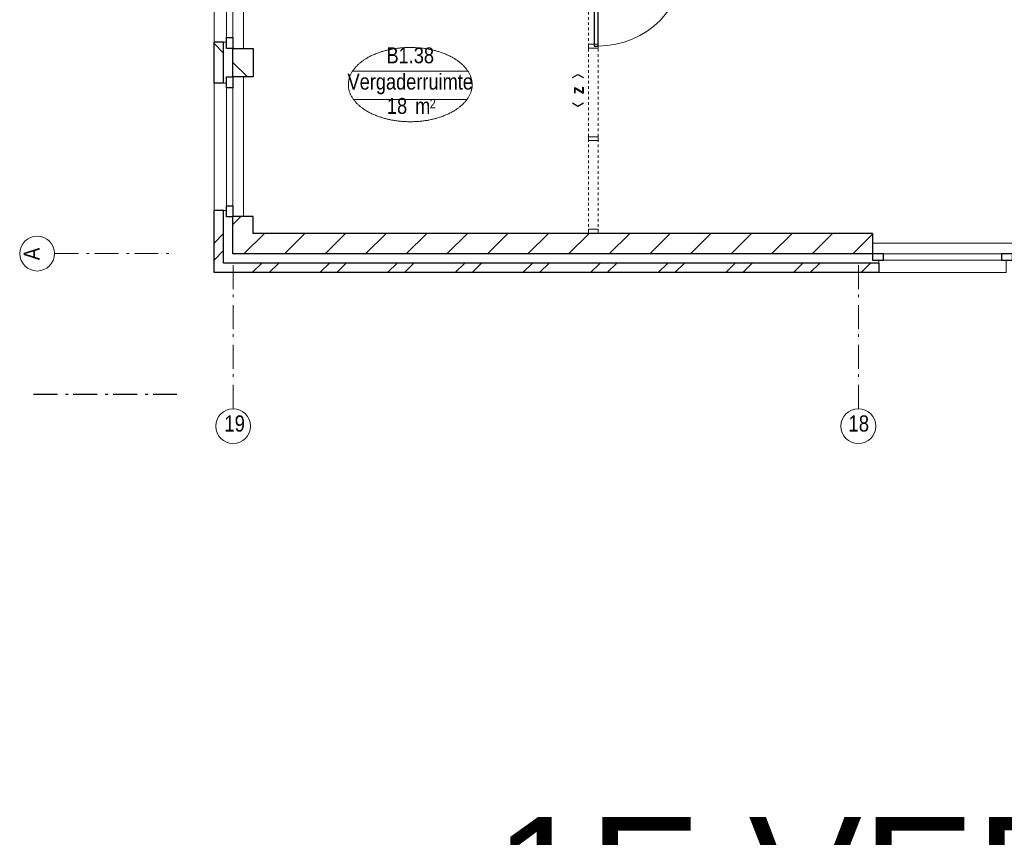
# Model space of a CAD drawing. Header units: millimetres. Extents: x 274611 to 571164, y 158736 to 298905.
# Tile 57 of 172: x 450458 to 460750, y 190858 to 199407. Entities that reach past the tile are written whole.
import ezdxf
from ezdxf.enums import TextEntityAlignment as Align

# ---------------------------------------------------------------- set-up
doc = ezdxf.new("R2010")
doc.units = ezdxf.units.MM
doc.header["$LTSCALE"] = 400
doc.header["$PDMODE"] = 1
doc.header["$PDSIZE"] = 15
doc.linetypes.add('STYLE_06', pattern=[1.041641, 0.625, -0.208282, 0.069427, -0.138931])
doc.linetypes.add('STYLE_21', pattern=[0.138889, 0.069444, -0.069444])
for name, color, linetype, lineweight in [('Buitenkozijnen', 140, 'Continuous', 15), ('Interieur-deur', 43, 'Continuous', 9), ('Interieur-systeemwand glas', 140, 'STYLE_21', 15), ('Kozijnmerken', 43, 'Continuous', 9), ('mat-baksteen', 5, 'Continuous', 25), ('mat-kalkzandsteen', 5, 'Continuous', 25), ('None', 7, 'Continuous', 9), ('Ruimtenummers', 5, 'Continuous', 25)]:
    doc.layers.add(name, color=color, linetype=linetype, lineweight=lineweight)
doc.layers.add('plat', color=5, linetype='Continuous')
doc.styles.add('Arial', font='arial.ttf', dxfattribs={"height": 211.666667})
doc.styles.add('Arial Narrow', font='ARIALN.TTF', dxfattribs={"height": 222.25})
doc.styles.add('Arial Narrow (bold)', font='ARIALNB.TTF', dxfattribs={"height": 172.861111})

# ---------------------------------------------------------------- blocks, each defined once
blk = doc.blocks.new('*X963')
at = {"layer": 'None', "lineweight": 9}
for p, q in [((-55485, -5280), (-55385, -5180)), ((-55308, -5280), (-55208, -5180)), ((-54777, -5280), (-54677, -5180)), ((-54601, -5280), (-54501, -5180)), ((-54070, -5280), (-53970, -5180)), ((-53894, -5280), (-53794, -5180)), ((-53363, -5280), (-53263, -5180)), ((-53187, -5280), (-53087, -5180)), ((-52656, -5280), (-52556, -5180)), ((-52480, -5280), (-52380, -5180)), ((-51949, -5280), (-51849, -5180)), ((-51773, -5280), (-51673, -5180)), ((-51242, -5280), (-51142, -5180)), ((-51066, -5280), (-50966, -5180)), ((-50535, -5280), (-50435, -5180)), ((-50358, -5280), (-50258, -5180)), ((-49828, -5280), (-49728, -5180)), ((-49651, -5280), (-49551, -5180)), ((-49121, -5280), (-49021, -5180)), ((-48944, -5280), (-48934, -5270))]:
    blk.add_line(p, q, dxfattribs=at)
blk = doc.blocks.new('*X964')
at = {"layer": 'None', "lineweight": 9}
for p, q in [((-55884, -4972), (-55784, -4872)), ((-55884, -5149), (-55784, -5049))]:
    blk.add_line(p, q, dxfattribs=at)
blk = doc.blocks.new('Gevelpui best-uitbr 1330 (2D)')
at = {"layer": 'Buitenkozijnen', "lineweight": 15}
for p, q in [((-731.5, 71), (731.5, 71)), ((-731.5, 4), (-731.5, 71)), ((-731.5, 4), (731.5, 4)), ((731.5, 4), (731.5, 71))]:
    blk.add_line(p, q, dxfattribs=at)
at = {"layer": 'Buitenkozijnen', "color": 92, "lineweight": 25}
for points in [[(-731.5, 71), (-617.5, 71), (-617.5, 4), (-731.5, 4)], [(617.5, 71), (731.5, 71), (731.5, 4), (617.5, 4)]]:
    blk.add_lwpolyline(points, close=True, dxfattribs=at)
at = {"layer": 'None', "color": 43, "linetype": 'Continuous', "lineweight": 9}
blk.add_line((-731.5, -107), (731.5, -107), dxfattribs=at)
at = {"layer": 'None', "color": 43, "linetype": 'Continuous', "lineweight": 9, "flags": 128}
blk.add_lwpolyline([(-665, 71), (-665, 200), (665, 200), (665, 71)], dxfattribs=at)
blk = doc.blocks.new('*X965')
at = {"layer": 'None', "lineweight": 9}
for p, q in [((-55571, -5084), (-55357, -4870)), ((-55147, -5084), (-54933, -4870)), ((-54723, -5084), (-54509, -4870)), ((-54299, -5084), (-54085, -4870)), ((-53874, -5084), (-53660, -4870)), ((-53450, -5084), (-53236, -4870)), ((-53026, -5084), (-52812, -4870)), ((-52602, -5084), (-52388, -4870)), ((-52177, -5084), (-51963, -4870)), ((-51753, -5084), (-51539, -4870)), ((-51329, -5084), (-51115, -4870)), ((-50905, -5084), (-50691, -4870)), ((-50480, -5084), (-50266, -4870)), ((-50056, -5084), (-49842, -4870)), ((-49632, -5084), (-49418, -4870)), ((-49207, -5084), (-49000, -4877))]:
    blk.add_line(p, q, dxfattribs=at)
blk = doc.blocks.new('*X966')
at = {"layer": 'None', "lineweight": 9}
blk.add_line((-55688, -4776), (-55603, -4691), dxfattribs=at)
blk = doc.blocks.new('*X297')
at = {"layer": 'None', "lineweight": 9}
blk.add_line((-148.5, -148.5), (4, 4), dxfattribs=at)
blk = doc.blocks.new('*X298')
at = {"layer": 'None', "lineweight": 9}
blk.add_line((100, 100), (200, 200), dxfattribs=at)
blk = doc.blocks.new('Penant best-uitbr  (2D)')
at = {"layer": 'mat-baksteen', "lineweight": 25}
for p, q in [((-215, 200), (215, 200)), ((-215, 100), (-215, 200)), ((215, 100), (215, 200)), ((-215, 100), (215, 100))]:
    blk.add_line(p, q, dxfattribs=at)
at = {"layer": 'mat-kalkzandsteen', "lineweight": 25}
blk.add_lwpolyline([(-148.5, 4), (148.5, 4), (148.5, -210), (-148.5, -210)], close=True, dxfattribs=at)
at = {"layer": 'mat-baksteen'}
blk.add_blockref('*X298', (0, 0), dxfattribs=at)
at = {"layer": 'mat-kalkzandsteen'}
blk.add_blockref('*X297', (0, 0), dxfattribs=at)
blk = doc.blocks.new('Deur systeemwand 915')
at = {"layer": 'Interieur-deur', "color": 140, "linetype": 'Continuous', "lineweight": 15}
blk.add_line((0, 1015), (0, 100), dxfattribs=at)
at = {"layer": 'Interieur-deur', "color": 92, "linetype": 'Continuous', "lineweight": 25}
blk.add_lwpolyline([(-915, 100), (0, 100), (0, 60), (-915, 60)], close=True, dxfattribs=at)
at = {"layer": 'Interieur-deur', "color": 140, "linetype": 'Continuous', "lineweight": 15}
blk.add_arc((0, 100), 915, 90, 180, dxfattribs=at)
blk = doc.blocks.new('systeemwandstijl 950 hoh')
at = {"layer": 'Interieur-systeemwand glas', "color": 43, "linetype": 'Continuous', "lineweight": 9}
blk.add_lwpolyline([(0, 20), (100, 20), (100, -20), (0, -20)], close=True, dxfattribs=at)
at = {"layer": 'Interieur-systeemwand glas', "color": 43, "linetype": 'Continuous', "lineweight": 15}
for p in [(0, 950), (0, 0)]:
    blk.add_point(p, dxfattribs=at)
blk = doc.blocks.new('*U1389')
at = {"layer": 'Interieur-systeemwand glas', "lineweight": 15}
for p, q in [((-51969, -1496), (-51969, -4866)), ((-51869, -1496), (-51869, -4866))]:
    blk.add_line(p, q, dxfattribs=at)
at = {"layer": 'Interieur-systeemwand glas', "color": 7, "xscale": -1}
for name, p, rotation in [('systeemwandstijl 950 hoh', (-51969, -1515), 180), ('systeemwandstijl 950 hoh', (-51969, -1996), 180), ('Deur systeemwand 915', (-51969, -1996), 270), ('systeemwandstijl 950 hoh', (-51969, -2911), 180)]:
    blk.add_blockref(name, p, dxfattribs=dict(at, rotation=rotation))
at = {"layer": 'Interieur-systeemwand glas', "color": 7}
for p in [(-51969, -3879), (-51969, -4846)]:
    blk.add_blockref('systeemwandstijl 950 hoh', p, dxfattribs=at)
blk = doc.blocks.new('Kozijnmerk 50')
at = {"layer": 'Kozijnmerken', "color": 92, "linetype": 'Continuous', "lineweight": 25}
for points in [[(-132, 51), (-165, -6), (-132, -62)], [(132, 51), (165, -6), (132, -62)]]:
    blk.add_lwpolyline(points, dxfattribs=at)
at = {"layer": 'None', "color": 43, "style": 'Arial Narrow (bold)'}
blk.add_attdef('merk', text='', height=138, dxfattribs=at).set_placement((0, 0), align=Align.MIDDLE_CENTER)
blk = doc.blocks.new('Ruimtenummer UV 50')
at = {"layer": 'Ruimtenummers', "color": 8, "lineweight": 5}
for p, q in [((602, 157), (-602, 157)), ((595, -137), (-595, -137))]:
    blk.add_line(p, q, dxfattribs=at)
blk.add_open_spline([(-323, 354), (-173, 406), (173, 406), (323, 354), (473, 302), (560, 212), (647, 122), (647, 18), (647, -86), (560, -176), (473, -266), (323, -318), (173, -370), (-173, -370), (-323, -318), (-474, -266), (-560, -176), (-647, -86), (-647, 18), (-647, 122), (-560, 212), (-474, 302), (-323, 354)], degree=2, knots=[0, 0, 0, 0.09962, 0.19924, 0.19924, 0.283607, 0.283607, 0.349619, 0.349619, 0.415638, 0.415638, 0.5, 0.5, 0.59962, 0.69924, 0.69924, 0.783607, 0.783607, 0.849619, 0.849619, 0.915638, 0.915638, 1, 1, 1], dxfattribs=at)
at = {"layer": 'Ruimtenummers', "attachment_point": 2, "style": 'Arial Narrow'}
for s, insert, char_height in [(' m', (104, -122), 165.9), (' 2', (220, -133), 96.8)]:
    blk.add_mtext(s, dxfattribs=dict(at, insert=insert, char_height=char_height))
at = {"layer": 'Ruimtenummers', "style": 'Arial Narrow'}
for tag, p in [('Nummer', (0, 407)), ('Naam', (0, 132)), ('Oppervlak', (-138, -122))]:
    blk.add_attdef(tag, text='', height=166, dxfattribs=at).set_placement(p, align=Align.TOP_CENTER)

msp = doc.modelspace()

# ---------------------------------------------------------------- linework, layer by layer
at = {"layer": 'mat-baksteen', "lineweight": 25}
for p, q in [((452589.18474, 197411.95664), (452489.18474, 197411.95664)), ((452489.18474, 196761.95664), (452489.18474, 197411.95664)), ((452589.18474, 196861.95664), (452589.18474, 197411.95664)), ((459439.18474, 196861.95664), (452589.18474, 196861.95664)), ((459439.18474, 196861.95664), (459439.18474, 196761.95664)), ((459439.18474, 196761.95664), (452489.18474, 196761.95664))]:
    msp.add_line(p, q, dxfattribs=at)
at = {"layer": 'mat-kalkzandsteen', "lineweight": 25}
for p, q in [((452899.18474, 197350.95664), (452685.18474, 197350.95664)), ((452685.18474, 196957.95664), (452685.18474, 197350.95664)), ((452899.18474, 197171.95664), (452899.18474, 197350.95664)), ((459372.68474, 197171.95664), (452899.18474, 197171.95664)), ((459372.68474, 197171.95664), (459372.68474, 196957.95664)), ((459372.68474, 196957.95664), (452685.18474, 196957.95664))]:
    msp.add_line(p, q, dxfattribs=at)
at = {"layer": 'None', "color": 7, "linetype": 'STYLE_06', "lineweight": 9}
for p, q in [((450823.12537, 196961.95664), (452073.12537, 196961.95664)), ((452689.18474, 195339.46894), (452689.18474, 196839.46894)), ((459224.18474, 195339.46894), (459224.18474, 196839.46894))]:
    msp.add_line(p, q, dxfattribs=at)
at = {"layer": 'None', "color": 92, "linetype": 'STYLE_06', "lineweight": 25}
msp.add_line((450601.87537, 195491.95664), (452101.87537, 195491.95664), dxfattribs=at)
at = {"layer": 'None', "color": 43, "linetype": 'Continuous', "lineweight": 9}
for centre in [(450640.51895, 196961.95664), (452689.18474, 195156.86252), (459224.18474, 195156.86252)]:
    msp.add_circle(centre, 182.60642, dxfattribs=at)

# ---------------------------------------------------------------- block references
at = {"layer": 'Kozijnmerken', "color": 7, "rotation": 90}
msp.add_blockref('Kozijnmerk 50', (456287.74247, 198669.11675), dxfattribs=at).add_auto_attribs({'merk': 'z'})
at = {"layer": 'mat-baksteen'}
for name in ['*X964', '*X963']:
    msp.add_blockref(name, (508373.12537, 202041.95664), dxfattribs=at)
at = {"layer": 'mat-kalkzandsteen', "color": 7, "rotation": 90}
for name, p in [('Gevelpui best-uitbr 1330 (2D)', (452689.18474, 199836.95664)), ('Penant best-uitbr  (2D)', (452689.18474, 198956.95664)), ('Penant best-uitbr  (2D)', (452689.18474, 198956.95664)), ('Penant best-uitbr  (2D)', (452689.18474, 198956.95664)), ('Gevelpui best-uitbr 1330 (2D)', (452689.18474, 198076.95664))]:
    msp.add_blockref(name, p, dxfattribs=at)
at = {"layer": 'mat-kalkzandsteen'}
for name in ['*X966', '*X965']:
    msp.add_blockref(name, (508373.12537, 202041.95664), dxfattribs=at)
at = {"layer": 'None', "color": 7, "xscale": -1, "rotation": 180}
msp.add_blockref('Gevelpui best-uitbr 1330 (2D)', (460104.18474, 196961.95664), dxfattribs=at)
at = {"layer": 'plat'}
msp.add_blockref('*U1389', (508373.12537, 202041.95664), dxfattribs=at)
at = {"layer": 'Ruimtenummers'}
msp.add_blockref('Ruimtenummer UV 50', (454540.21314, 198710.14642), dxfattribs=at).add_auto_attribs({'Nummer': 'B1.38', 'Naam': 'Vergaderruimte', 'Oppervlak': '18'})

# ---------------------------------------------------------------- texts
at = {"layer": 'None', "color": 8, "insert": (450497.76137, 196892.95433), "char_height": 169.33333, "width": 617.361, "attachment_point": 1, "rotation": 90, "style": 'Arial Narrow'}
msp.add_mtext('A', dxfattribs=at)
at = {"layer": 'None', "color": 8, "char_height": 169.333333, "attachment_point": 1, "style": 'Arial Narrow'}
for s, insert in [('19', (452596.68288, 195269.6201)), ('18', (459120.46524, 195269.6201))]:
    msp.add_mtext(s, dxfattribs=dict(at, insert=insert))
at = {"layer": 'plat', "insert": (455414.46512, 191069.1105), "char_height": 1270, "attachment_point": 1, "style": 'Arial'}
msp.add_mtext('1E VERDIEPING\\Pbestaande situatie', dxfattribs=at)

doc.saveas('drawing.dxf')
